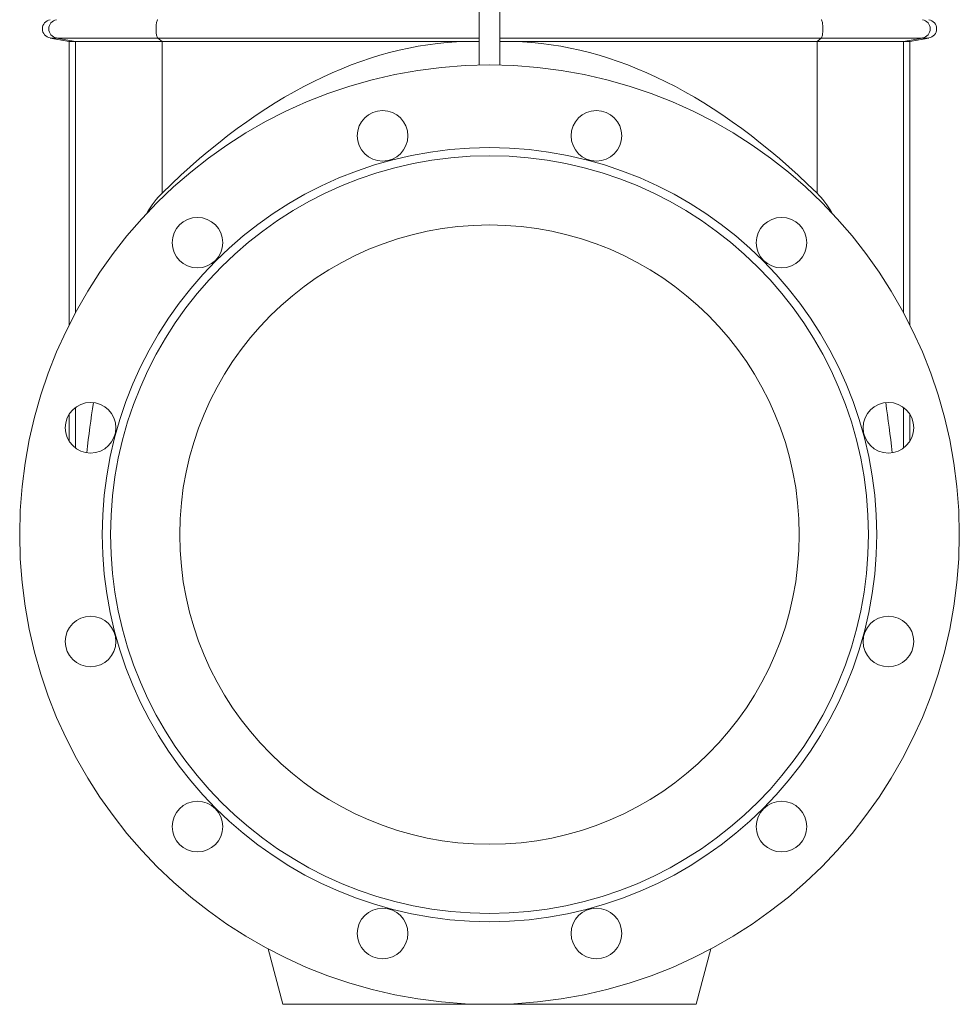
# Model space of a CAD drawing. Header units: millimetres. Extents: x -837 to 609, y -11 to 1826.
# Tile 8 of 11: x 95 to 550, y 652 to 1129. Entities that reach past the tile are written whole.
import ezdxf

# ---------------------------------------------------------------- set-up
doc = ezdxf.new("R2010")
doc.units = ezdxf.units.MM

msp = doc.modelspace()

# ---------------------------------------------------------------- linework, layer by layer
at = {"color": 7, "linetype": 'Continuous', "lineweight": 15}
for p, q in [((317.97, 1204.17), (317.97, 1106.92)), ((327.97, 1204.17), (327.97, 1106.92)), ((110.19, 1120.04), (119.47, 1118.41)), ((119.47, 1118.41), (119.47, 981.18)), ((122.45, 1118.41), (119.47, 1118.41)), ((164.38, 1118.41), (122.45, 1118.41)), ((311.7, 1118.41), (164.38, 1118.41)), ((334.24, 1118.41), (481.56, 1118.41)), ((481.56, 1118.41), (523.48, 1118.41)), ((523.48, 1118.41), (526.47, 1118.41)), ((526.47, 1118.41), (535.75, 1120.04)), ((526.47, 981.18), (526.47, 1118.41)), ((119.47, 937.85), (119.47, 924.63)), ((526.47, 924.63), (526.47, 937.85)), ((215.78, 678.81), (222.97, 651.98)), ((422.97, 651.98), (430.16, 678.81)), ((222.97, 651.98), (322.97, 651.98)), ((322.97, 651.98), (422.97, 651.98))]:
    msp.add_line(p, q, dxfattribs=at)
at = {"color": 8, "linetype": 'Continuous', "lineweight": 0}
for p, q in [((110.19, 1120.04), (113.26, 1120.04)), ((113.26, 1120.04), (162.33, 1120.04)), ((122.45, 1118.41), (113.26, 1120.04)), ((122.45, 986.94), (122.45, 1118.41)), ((162.33, 1120.04), (317.97, 1120.04)), ((164.38, 1118.41), (162.33, 1120.04)), ((164.38, 1044.92), (164.38, 1118.41)), ((327.97, 1120.04), (483.6, 1120.04)), ((481.56, 1118.41), (483.6, 1120.04)), ((481.56, 1044.92), (481.56, 1118.41)), ((532.67, 1120.04), (483.6, 1120.04)), ((523.48, 1118.41), (532.67, 1120.04)), ((523.48, 986.94), (523.48, 1118.41)), ((535.75, 1120.04), (532.67, 1120.04)), ((122.45, 921.43), (122.45, 941.05)), ((523.48, 921.43), (523.48, 941.05))]:
    msp.add_line(p, q, dxfattribs=at)
at = {"color": 8, "linetype": 'Continuous', "lineweight": 0, "flags": 128}
for points in [[(162.33, 1120.04), (162.21, 1120.18), (162.09, 1120.38), (161.98, 1120.65), (161.88, 1120.98), (161.78, 1121.37), (161.7, 1121.81), (161.63, 1122.29), (161.58, 1122.8), (161.54, 1123.35), (161.52, 1123.91), (161.51, 1124.48), (161.52, 1125.05), (161.54, 1125.61), (161.58, 1126.15), (161.63, 1126.66), (161.7, 1127.14), (161.78, 1127.58), (161.88, 1127.97), (161.98, 1128.3), (162.09, 1128.57), (162.21, 1128.77), (162.33, 1128.91)], [(483.6, 1120.04), (483.73, 1120.18), (483.84, 1120.38), (483.96, 1120.65), (484.06, 1120.98), (484.15, 1121.37), (484.23, 1121.81), (484.3, 1122.29), (484.35, 1122.8), (484.39, 1123.35), (484.42, 1123.91), (484.42, 1124.48), (484.42, 1125.05), (484.39, 1125.61), (484.35, 1126.15), (484.3, 1126.66), (484.23, 1127.14), (484.15, 1127.58), (484.06, 1127.97), (483.96, 1128.3), (483.84, 1128.57), (483.73, 1128.77), (483.6, 1128.91)]]:
    msp.add_lwpolyline(points, dxfattribs=at)
at = {"color": 7, "linetype": 'Continuous', "lineweight": 15}
for centre, radius in [((322.97, 879.48), 227.5), ((271.2, 1072.66), 12.25), ((374.73, 1072.66), 12.25), ((322.97, 879.48), 187.5), ((322.97, 879.48), 183.5), ((181.55, 1020.9), 12.25), ((464.39, 1020.9), 12.25), ((322.97, 879.48), 150), ((129.78, 931.24), 12.25), ((516.15, 931.24), 12.25), ((129.78, 827.71), 12.25), ((516.15, 827.71), 12.25), ((181.55, 738.05), 12.25), ((464.39, 738.05), 12.25), ((271.2, 686.29), 12.25), ((374.73, 686.29), 12.25)]:
    msp.add_circle(centre, radius, dxfattribs=at)
for centre, start, end in [((110.97, 1124.48), 100, 260), ((534.97, 1124.48), 280, 80)]:
    msp.add_arc(centre, 4.5, start, end, dxfattribs=at)
at = {"color": 8, "linetype": 'Continuous', "lineweight": 0}
for centre, start, end in [((114.08, 1124.48), 100.4765, 259.5235), ((531.85, 1124.48), 280.4765, 79.5235)]:
    msp.add_arc(centre, 4.51, start, end, dxfattribs=at)
at = {"color": 7, "linetype": 'Continuous', "lineweight": 15}
for centre, major_axis, start_param, end_param in [((322.97, -2127.1), (-6.76, 3245.58), 0.006264, 0.212844), ((322.97, -2127.1), (6.76, 3245.58), 6.070341, 6.276921), ((176.39, 804.65), (-0.51, 245.84), 0.212844, 0.357843), ((469.55, 804.65), (0.51, 245.84), 5.925342, 6.070341), ((176.39, 804.65), (-0.51, 245.84), 0.970583, 1.085963), ((469.55, 804.65), (0.51, 245.84), 5.197223, 5.312602)]:
    msp.add_ellipse(centre, major_axis=major_axis, ratio=0.221676, start_param=start_param, end_param=end_param, dxfattribs=at)
for points in [[(311.7, 1118.41), (313.79, 1118.41), (315.88, 1118.4), (317.97, 1118.41)], [(334.24, 1118.41), (332.15, 1118.41), (330.06, 1118.4), (327.97, 1118.41)]]:
    msp.add_open_spline(points, degree=3, dxfattribs=at)

doc.saveas('drawing.dxf')
